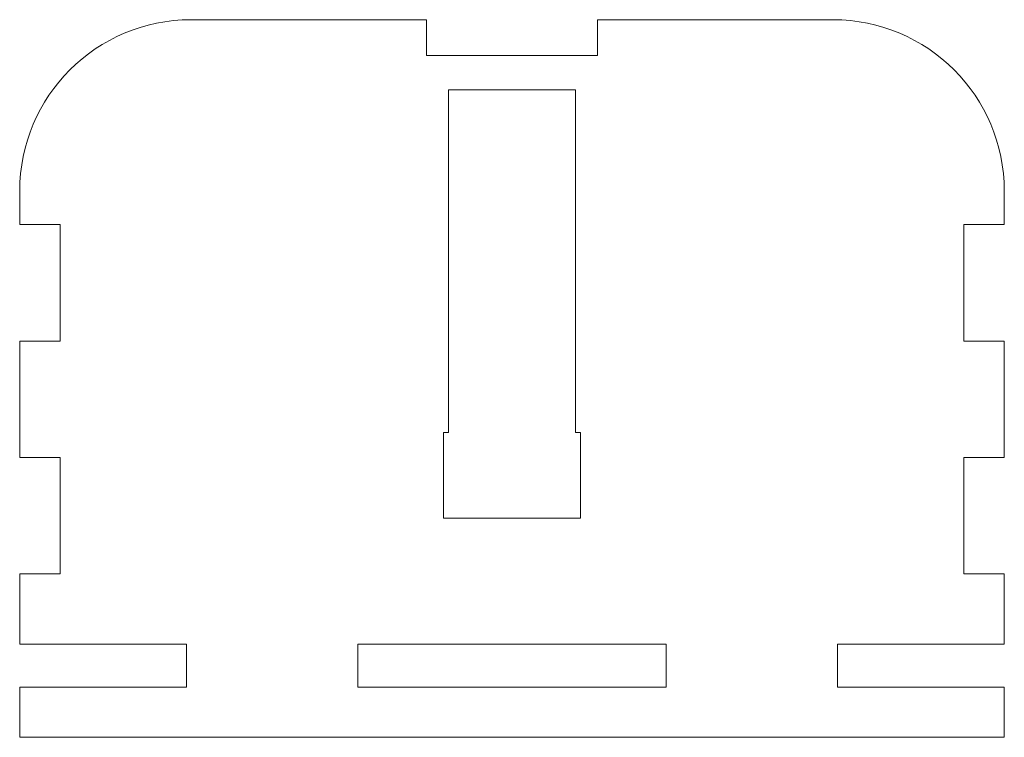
# Model space of a CAD drawing. Header units: inches. Extents: x 2.28 to 5.15, y 3.83 to 5.92.
import ezdxf

# ---------------------------------------------------------------- set-up
doc = ezdxf.new("R2010")
doc.units = ezdxf.units.IN
doc.header["$MEASUREMENT"] = 0

msp = doc.modelspace()

# ---------------------------------------------------------------- linework, layer by layer
at = {"color": 7, "linetype": 'Continuous', "lineweight": 15}
for p, q in [((3.4676, 5.9211), (2.7806, 5.9211)), ((3.4676, 5.8163), (3.4676, 5.9211)), ((3.9676, 5.9211), (3.9676, 5.8163)), ((4.6546, 5.9211), (3.9676, 5.9211)), ((3.9676, 5.8163), (3.4676, 5.8163)), ((3.9026, 5.7163), (3.5326, 5.7163)), ((3.5326, 5.7163), (3.5326, 4.7161)), ((3.9026, 4.7161), (3.9026, 5.7163)), ((2.2806, 5.4211), (2.2806, 5.3229)), ((5.1546, 5.3229), (5.1546, 5.4211)), ((2.2806, 5.3229), (2.3986, 5.3229)), ((2.3986, 5.3229), (2.3986, 4.9829)), ((5.0366, 4.9829), (5.0366, 5.3229)), ((5.0366, 5.3229), (5.1546, 5.3229)), ((2.2806, 4.9829), (2.2806, 4.6429)), ((2.3986, 4.9829), (2.2806, 4.9829)), ((5.1546, 4.9829), (5.0366, 4.9829)), ((5.1546, 4.6429), (5.1546, 4.9829)), ((3.5326, 4.7161), (3.5176, 4.7161)), ((3.5176, 4.7161), (3.5176, 4.4663)), ((3.9176, 4.7161), (3.9026, 4.7161)), ((3.9176, 4.4663), (3.9176, 4.7161)), ((2.2806, 4.6429), (2.3986, 4.6429)), ((2.3986, 4.6429), (2.3986, 4.3029)), ((5.0366, 4.6429), (5.1546, 4.6429)), ((5.0366, 4.3029), (5.0366, 4.6429)), ((3.5176, 4.4663), (3.9176, 4.4663)), ((2.2806, 4.3029), (2.2806, 4.0979)), ((2.3986, 4.3029), (2.2806, 4.3029)), ((5.1546, 4.3029), (5.0366, 4.3029)), ((5.1546, 4.0979), (5.1546, 4.3029)), ((2.2806, 4.0979), (2.7676, 4.0979)), ((2.7676, 4.0979), (2.7676, 3.9729)), ((4.1676, 4.0979), (3.2676, 4.0979)), ((3.2676, 4.0979), (3.2676, 3.9729)), ((4.1676, 3.9729), (4.1676, 4.0979)), ((4.6676, 4.0979), (5.1546, 4.0979)), ((4.6676, 3.9729), (4.6676, 4.0979)), ((2.2806, 3.9729), (2.2806, 3.826)), ((2.7676, 3.9729), (2.2806, 3.9729)), ((3.2676, 3.9729), (4.1676, 3.9729)), ((5.1546, 3.9729), (4.6676, 3.9729)), ((5.1546, 3.826), (5.1546, 3.9729)), ((2.2806, 3.826), (5.1546, 3.826))]:
    msp.add_line(p, q, dxfattribs=at)
for centre, start, end in [((2.7806, 5.4211), 90, 180), ((4.6546, 5.4211), 0, 90)]:
    msp.add_arc(centre, 0.5, start, end, dxfattribs=at)

doc.saveas('drawing.dxf')
